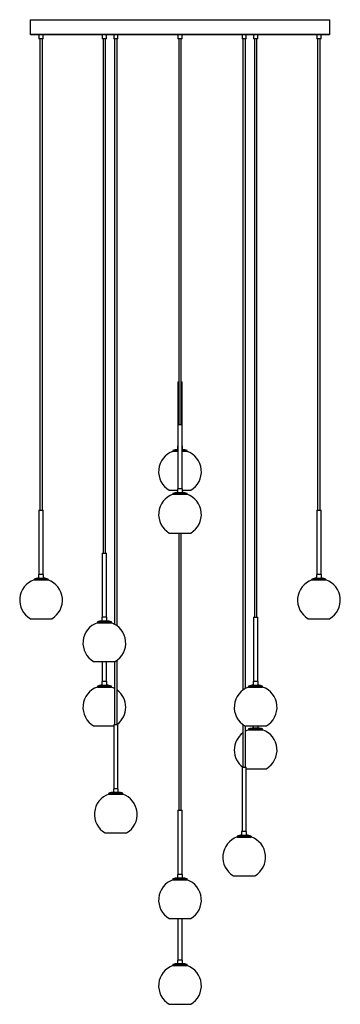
# Paper-space layout '_Derecha' of a CAD drawing. Header units: millimetres. Extents: x -375 to 375, y -2263 to 35.
import ezdxf

# ---------------------------------------------------------------- set-up
doc = ezdxf.new("R2010")
doc.units = ezdxf.units.MM

psp = doc.layouts.new('_Derecha')

# ---------------------------------------------------------------- linework, layer by layer
at = {"color": 7, "linetype": 'Continuous', "lineweight": 25}
for p, q in [((-350, 35), (-350, 1)), ((-350, 35), (350, 35)), ((350, 1), (350, 35)), ((349, 0), (-349, 0)), ((-329.7, 0), (-329.7, -10)), ((-319.7, -10), (-319.7, 0)), ((-181.8, 0), (-181.8, -10)), ((-171.8, -10), (-171.8, 0)), ((-155, 0), (-155, -10)), ((-145, -10), (-145, 0)), ((-5, 0), (-5, -10)), ((5, -10), (5, 0)), ((145, 0), (145, -10)), ((155, -10), (155, 0)), ((171.8, 0), (171.8, -10)), ((181.8, -10), (181.8, 0)), ((319.7, 0), (319.7, -10)), ((329.7, -10), (329.7, 0)), ((-319.7, -10), (-329.7, -10)), ((-327.7, -10), (-327.7, -1110)), ((-321.7, -1110), (-321.7, -10)), ((-171.8, -10), (-181.8, -10)), ((-179.8, -10), (-179.8, -1210)), ((-173.8, -1210), (-173.8, -10)), ((-145, -10), (-155, -10)), ((-153, -10), (-153, -1376)), ((-147, -1379.8), (-147, -10)), ((5, -10), (-5, -10)), ((-3, -10), (-3, -910)), ((3, -910), (3, -10)), ((155, -10), (145, -10)), ((147, -10), (147, -1529.8)), ((153, -1526), (153, -10)), ((181.8, -10), (171.8, -10)), ((173.8, -10), (173.8, -1360)), ((179.8, -1360), (179.8, -10)), ((329.7, -10), (319.7, -10)), ((321.7, -10), (321.7, -1110)), ((327.7, -1110), (327.7, -10)), ((-5, -810), (-5, -1060)), ((-5, -810), (-3, -810)), ((3, -810), (5, -810)), ((5, -1060), (5, -810)), ((-5, -910), (5, -910)), ((-5.9, -960), (-5.9, -968.3)), ((-5, -960), (-5.9, -960)), ((5.8, -960), (5, -960)), ((5.8, -968.3), (5.8, -960)), ((-16.4, -970.6), (-16.4, -972.8)), ((-16.4, -970.6), (-5, -970.6)), ((-5, -972.8), (-16.4, -972.8)), ((-5.9, -968.3), (-5, -968.3)), ((5, -968.3), (5.8, -968.3)), ((5, -970.6), (16.4, -970.6)), ((16.4, -972.8), (5, -972.8)), ((16.4, -972.8), (16.4, -970.6)), ((-25, -1063.3), (-5.9, -1063.3)), ((-16.4, -1070.6), (-16.4, -1072.8)), ((-16.4, -1070.6), (16.4, -1070.6)), ((-16.4, -1072.8), (16.4, -1072.8)), ((-5.9, -1060), (-5.9, -1068.3)), ((5.8, -1060), (-5.9, -1060)), ((-5.9, -1068.3), (5.8, -1068.3)), ((5.8, -1068.3), (5.8, -1060)), ((5.8, -1063.3), (25, -1063.3)), ((16.4, -1072.8), (16.4, -1070.6)), ((-329.7, -1110), (-329.7, -1260)), ((-329.7, -1110), (-319.7, -1110)), ((-319.7, -1260), (-319.7, -1110)), ((319.7, -1110), (319.7, -1260)), ((319.7, -1110), (329.7, -1110)), ((329.7, -1260), (329.7, -1110)), ((-25, -1163.3), (25, -1163.3)), ((-3, -1163.3), (-3, -1810)), ((3, -1810), (3, -1163.3)), ((-181.8, -1210), (-181.8, -1360)), ((-181.8, -1210), (-171.8, -1210)), ((-171.8, -1360), (-171.8, -1210)), ((-330.6, -1260), (-330.6, -1268.3)), ((-318.9, -1260), (-330.6, -1260)), ((-318.9, -1268.3), (-318.9, -1260)), ((318.9, -1260), (318.9, -1268.3)), ((330.6, -1260), (318.9, -1260)), ((330.6, -1268.3), (330.6, -1260)), ((-341.1, -1270.6), (-341.1, -1272.8)), ((-341.1, -1270.6), (-308.4, -1270.6)), ((-341.1, -1272.8), (-308.4, -1272.8)), ((-330.6, -1268.3), (-318.9, -1268.3)), ((-308.4, -1272.8), (-308.4, -1270.6)), ((308.4, -1270.6), (308.4, -1272.8)), ((308.4, -1270.6), (341.1, -1270.6)), ((308.4, -1272.8), (341.1, -1272.8)), ((318.9, -1268.3), (330.6, -1268.3)), ((341.1, -1272.8), (341.1, -1270.6)), ((-349.7, -1363.3), (-299.7, -1363.3)), ((-193.1, -1370.6), (-193.1, -1372.8)), ((-193.1, -1370.6), (-160.4, -1370.6)), ((-193.1, -1372.8), (-160.4, -1372.8)), ((-182.6, -1360), (-182.6, -1368.3)), ((-170.9, -1360), (-182.6, -1360)), ((-182.6, -1368.3), (-170.9, -1368.3)), ((-170.9, -1368.3), (-170.9, -1360)), ((-160.4, -1372.8), (-160.4, -1370.6)), ((171.8, -1360), (171.8, -1510)), ((171.8, -1360), (181.8, -1360)), ((181.8, -1510), (181.8, -1360)), ((299.7, -1363.3), (349.7, -1363.3)), ((-201.8, -1463.3), (-151.8, -1463.3)), ((-181.8, -1463.3), (-181.8, -1510)), ((-171.8, -1510), (-171.8, -1463.3)), ((-153, -1463.3), (-153, -1610)), ((-147, -1610), (-147, -1460.2)), ((-182.6, -1510), (-182.6, -1518.3)), ((-170.9, -1510), (-182.6, -1510)), ((-170.9, -1518.3), (-170.9, -1510)), ((170.9, -1510), (170.9, -1518.3)), ((182.6, -1510), (170.9, -1510)), ((182.6, -1518.3), (182.6, -1510)), ((-193.1, -1520.6), (-193.1, -1522.8)), ((-193.1, -1520.6), (-160.4, -1520.6)), ((-193.1, -1522.8), (-160.4, -1522.8)), ((-182.6, -1518.3), (-170.9, -1518.3)), ((-160.4, -1522.8), (-160.4, -1520.6)), ((160.4, -1520.6), (160.4, -1522.8)), ((160.4, -1520.6), (193.1, -1520.6)), ((160.4, -1522.8), (193.1, -1522.8)), ((170.9, -1518.3), (182.6, -1518.3)), ((193.1, -1522.8), (193.1, -1520.6)), ((-201.8, -1613.3), (-155, -1613.3)), ((-155, -1610), (-155, -1760)), ((-155, -1610), (-145, -1610)), ((-145, -1760), (-145, -1610)), ((147, -1610.2), (147, -1710)), ((151.8, -1613.3), (201.8, -1613.3)), ((153, -1710), (153, -1613.3)), ((160.4, -1620.6), (160.4, -1622.8)), ((160.4, -1620.6), (193.1, -1620.6)), ((160.4, -1622.8), (193.1, -1622.8)), ((170.9, -1613.3), (170.9, -1618.3)), ((170.9, -1618.3), (182.6, -1618.3)), ((182.6, -1618.3), (182.6, -1613.3)), ((193.1, -1622.8), (193.1, -1620.6)), ((145, -1710), (145, -1860)), ((145, -1710), (155, -1710)), ((155, -1860), (155, -1710)), ((155, -1713.3), (201.8, -1713.3)), ((-155.8, -1760), (-155.8, -1768.3)), ((-144.2, -1760), (-155.8, -1760)), ((-155.8, -1768.3), (-144.2, -1768.3)), ((-144.2, -1768.3), (-144.2, -1760)), ((-166.4, -1770.6), (-166.4, -1772.8)), ((-166.4, -1770.6), (-133.6, -1770.6)), ((-166.4, -1772.8), (-133.6, -1772.8)), ((-133.6, -1772.8), (-133.6, -1770.6)), ((-5, -1810), (-5, -1960)), ((-5, -1810), (5, -1810)), ((5, -1960), (5, -1810)), ((144.1, -1860), (144.1, -1868.3)), ((155.8, -1860), (144.1, -1860)), ((155.8, -1868.3), (155.8, -1860)), ((-175, -1863.3), (-125, -1863.3)), ((133.6, -1870.6), (133.6, -1872.8)), ((133.6, -1870.6), (166.4, -1870.6)), ((133.6, -1872.8), (166.4, -1872.8)), ((144.1, -1868.3), (155.8, -1868.3)), ((166.4, -1872.8), (166.4, -1870.6)), ((-16.4, -1970.6), (-16.4, -1972.8)), ((-16.4, -1970.6), (16.4, -1970.6)), ((-16.4, -1972.8), (16.4, -1972.8)), ((-5.9, -1960), (-5.9, -1968.3)), ((5.8, -1960), (-5.9, -1960)), ((-5.9, -1968.3), (5.8, -1968.3)), ((5.8, -1968.3), (5.8, -1960)), ((16.4, -1972.8), (16.4, -1970.6)), ((125, -1963.3), (175, -1963.3)), ((-25, -2063.3), (25, -2063.3)), ((-5, -2063.3), (-5, -2160)), ((5, -2160), (5, -2063.3)), ((-5.9, -2160), (-5.9, -2168.3)), ((5.8, -2160), (-5.9, -2160)), ((5.8, -2168.3), (5.8, -2160)), ((-16.4, -2170.6), (-16.4, -2172.8)), ((-16.4, -2170.6), (16.4, -2170.6)), ((-16.4, -2172.8), (16.4, -2172.8)), ((-5.9, -2168.3), (5.8, -2168.3)), ((16.4, -2172.8), (16.4, -2170.6)), ((-25, -2263.3), (25, -2263.3))]:
    psp.add_line(p, q, dxfattribs=at)
at = {"color": 8, "linetype": 'Continuous', "lineweight": 25}
psp.add_line((-350, 1), (350, 1), dxfattribs=at)
at = {"color": 7, "linetype": 'Continuous', "lineweight": 25, "flags": 128}
for points in [[(-153, -1526), (-156.3, -1524.4), (-160.4, -1522.8)], [(160.4, -1622.8), (156.5, -1624.3), (153, -1626)]]:
    psp.add_lwpolyline(points, dxfattribs=at)
at = {"color": 7, "linetype": 'Continuous', "lineweight": 25}
for centre, radius, start, end in [((-349, 1), 1, 180, 270), ((349, 1), 1, 270, 360), ((0, -1020), 50, 109.108, 240), ((0, -1020), 52, 96.4594, 108.3463), ((0, -1020), 52, 71.6537, 83.5406), ((0, -1020), 50, 300, 70.892), ((0, -1120), 50, 109.108, 240), ((0, -1120), 52, 96.4594, 108.3463), ((0, -1120), 52, 71.6537, 83.5406), ((0, -1120), 50, 300, 70.892), ((-324.7, -1320), 50, 109.108, 240), ((-324.7, -1320), 52, 96.4594, 108.3463), ((-324.7, -1320), 52, 71.6537, 83.5406), ((-324.7, -1320), 50, 300, 70.892), ((324.7, -1320), 50, 109.108, 240), ((324.7, -1320), 52, 96.4594, 108.3463), ((324.7, -1320), 52, 71.6537, 83.5406), ((324.7, -1320), 50, 300, 70.892), ((-176.8, -1420), 50, 109.108, 240), ((-176.8, -1420), 52, 96.4594, 108.3463), ((-176.8, -1420), 52, 71.6537, 83.5406), ((-176.8, -1420), 50, 300, 70.892), ((-176.8, -1570), 50, 109.108, 240), ((-176.8, -1570), 52, 96.4594, 108.3463), ((-176.8, -1570), 52, 71.6537, 83.5406), ((-176.8, -1570), 50, 306.8699, 53.4493), ((176.8, -1570), 50, 109.108, 240), ((176.8, -1570), 52, 96.4594, 108.3463), ((176.8, -1570), 52, 71.6537, 83.5406), ((176.8, -1570), 50, 300, 70.892), ((176.8, -1670), 50, 126.5507, 233.1301), ((176.8, -1670), 52, 96.4594, 108.3463), ((176.8, -1670), 52, 71.6537, 83.5406), ((176.8, -1670), 50, 300, 70.892), ((-150, -1820), 52, 96.4594, 108.3463), ((-150, -1820), 52, 71.6537, 83.5406), ((-150, -1820), 50, 109.108, 240), ((-150, -1820), 50, 300, 70.892), ((150, -1920), 50, 109.108, 240), ((150, -1920), 52, 96.4594, 108.3463), ((150, -1920), 52, 71.6537, 83.5406), ((150, -1920), 50, 300, 70.892), ((0, -2020), 50, 109.108, 240), ((0, -2020), 52, 96.4594, 108.3463), ((0, -2020), 52, 71.6537, 83.5406), ((0, -2020), 50, 300, 70.892), ((0, -2220), 50, 109.108, 240), ((0, -2220), 52, 96.4594, 108.3463), ((0, -2220), 52, 71.6537, 83.5406), ((0, -2220), 50, 300, 70.892)]:
    psp.add_arc(centre, radius, start, end, dxfattribs=at)

doc.saveas('drawing.dxf')
